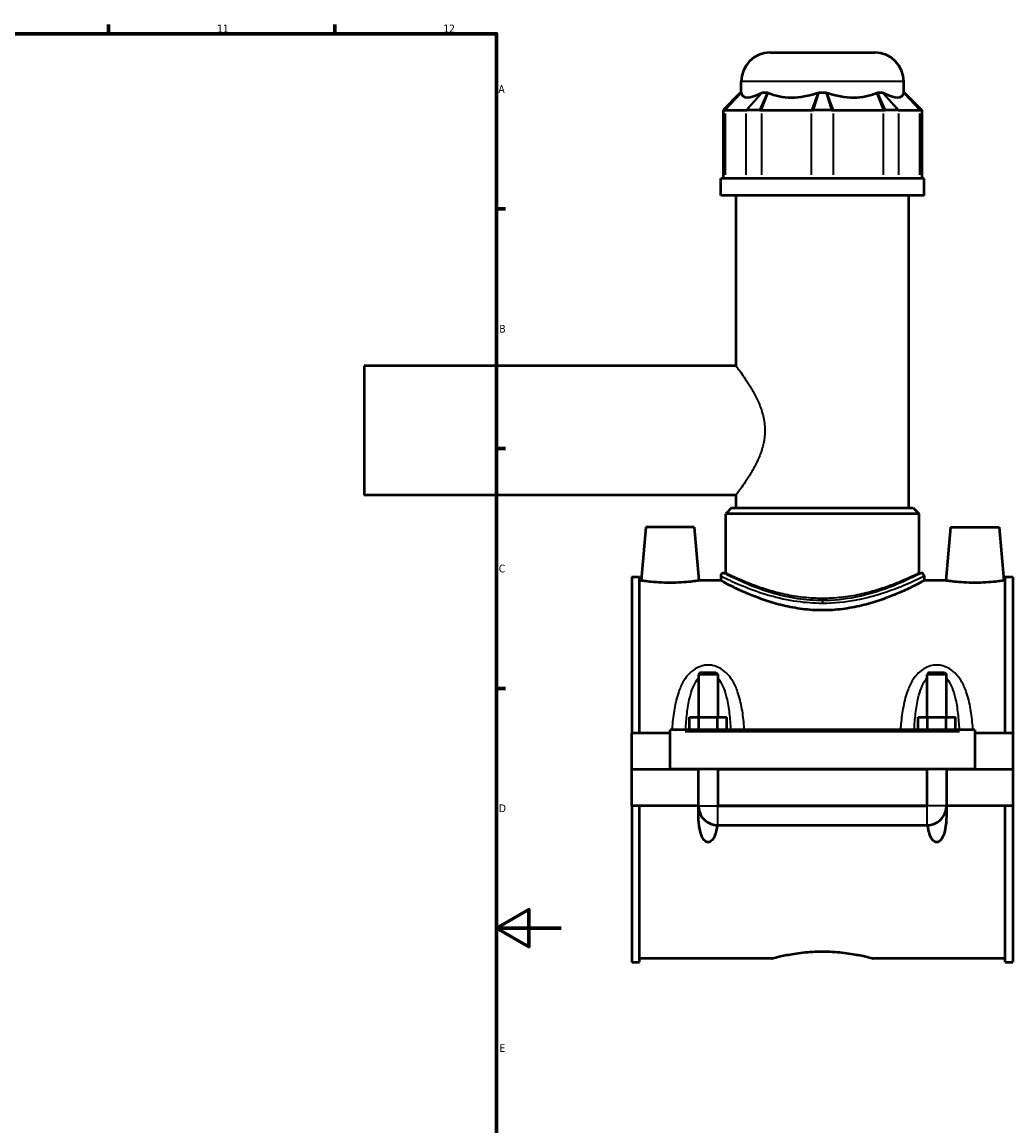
# Model space of a CAD drawing. Header units: millimetres. Extents: x -260 to 981, y -122 to 1147.
# Tile 6 of 7: x 674 to 981, y 236 to 578. Entities that reach past the tile are written whole.
import ezdxf

# ---------------------------------------------------------------- set-up
doc = ezdxf.new("R2010")
doc.units = ezdxf.units.MM
for name, color, linetype, lineweight in [('Border (ANSI)', 7, 'Continuous', 70), ('Visible (ANSI)', 7, 'Continuous', 50), ('Visible Narrow (ANSI)', 7, 'Continuous', 35)]:
    doc.layers.add(name, color=color, linetype=linetype, lineweight=lineweight)
doc.styles.add('Note Text (ANSI)', font='tahoma.ttf')

# ---------------------------------------------------------------- blocks, each defined once
blk = doc.blocks.new('Borders Default Border')
at = {"layer": 'Border (ANSI)'}
for p, q in [((700.83, 574), (700.83, 576.8)), ((770.92, 574), (770.92, 576.8)), ((821, 519.75), (823.8, 519.75)), ((821, 445.5), (823.8, 445.5)), ((821, 371.25), (823.8, 371.25))]:
    blk.add_line(p, q, dxfattribs=at)
at = {"layer": 'Border (ANSI)', "flags": 128}
for points in [[(20, 20), (20, 574), (821, 574), (821, 20), (20, 20)], [(841, 297), (821, 297), (831, 302.77), (831, 291.23), (821, 297)]]:
    blk.add_lwpolyline(points, dxfattribs=at)
at = {"layer": 'Border (ANSI)', "color": 5, "true_color": 0x0000ff, "char_height": 2.4, "attachment_point": 7, "style": 'Note Text (ANSI)'}
for s, insert in [('11', (734.43, 574.4)), ('12', (804.52, 574.4)), ('A', (821.58, 555.68)), ('B', (821.87, 481.43)), ('C', (821.71, 407.13)), ('D', (821.72, 332.93)), ('E', (821.91, 258.68))]:
    blk.add_mtext(s, dxfattribs=dict(at, insert=insert))

msp = doc.modelspace()

# ---------------------------------------------------------------- linework, layer by layer
at = {"layer": 'Visible (ANSI)'}
for p, q in [((905.75, 568.14), (938.15, 568.14)), ((896.75, 555.75), (896.75, 559.14)), ((947.15, 555.75), (947.15, 559.14)), ((896.59, 555.75), (891.19, 550.35)), ((896.59, 555.75), (896.77, 555.75)), ((903.34, 555.75), (904.95, 555.75)), ((920.81, 555.75), (923.08, 555.75)), ((938.95, 555.75), (940.55, 555.75)), ((947.12, 555.75), (947.31, 555.75)), ((947.31, 555.75), (952.71, 550.35)), ((891.65, 550.35), (891.19, 550.35)), ((891.19, 550.35), (891.19, 529.2)), ((891.65, 550.35), (891.87, 550.35)), ((891.87, 550.35), (898.25, 550.35)), ((898.25, 550.35), (898.51, 550.35)), ((902.53, 550.35), (898.51, 550.35)), ((902.53, 550.35), (903.12, 550.35)), ((903.12, 550.35), (918.5, 550.35)), ((918.5, 550.35), (919.11, 550.35)), ((924.79, 550.35), (919.11, 550.35)), ((924.79, 550.35), (925.39, 550.35)), ((925.39, 550.35), (940.78, 550.35)), ((940.78, 550.35), (941.36, 550.35)), ((945.38, 550.35), (941.36, 550.35)), ((945.38, 550.35), (945.65, 550.35)), ((945.65, 550.35), (952.02, 550.35)), ((952.02, 550.35), (952.25, 550.35)), ((952.71, 550.35), (952.25, 550.35)), ((952.71, 550.35), (952.71, 529.2)), ((953.45, 529.2), (890.45, 529.2)), ((890.45, 523.89), (890.45, 529.2)), ((953.45, 523.89), (953.45, 529.2)), ((953.45, 523.89), (890.45, 523.89)), ((895.17, 471.14), (895.17, 523.89)), ((948.72, 427.14), (948.72, 523.89)), ((779.95, 471.14), (779.95, 431.14)), ((895.17, 471.14), (779.95, 471.14)), ((895.17, 431.14), (779.95, 431.14)), ((895.17, 427.14), (895.17, 431.14)), ((893.82, 427.14), (892.02, 425.34)), ((951.87, 425.34), (892.02, 425.34)), ((892.02, 406.98), (892.02, 425.34)), ((893.82, 427.14), (950.07, 427.14)), ((950.07, 427.14), (951.87, 425.34)), ((951.87, 406.98), (951.87, 425.34)), ((867.25, 421.14), (865.8, 404.64)), ((882.25, 421.14), (867.25, 421.14)), ((882.25, 421.14), (883.69, 404.64)), ((961.65, 421.14), (960.2, 404.64)), ((961.65, 421.14), (976.65, 421.14)), ((976.65, 421.14), (978.09, 404.64)), ((891.35, 406.98), (892.02, 406.98)), ((951.87, 406.98), (952.55, 406.98)), ((862.95, 405.81), (862.95, 357.39)), ((862.95, 405.81), (865.31, 405.81)), ((865.31, 357.39), (865.31, 405.81)), ((865.8, 404.64), (865.31, 404.64)), ((890.45, 404.64), (883.69, 404.64)), ((890.45, 406.08), (890.45, 404.64)), ((953.45, 406.08), (953.45, 404.64)), ((960.2, 404.64), (953.45, 404.64)), ((978.59, 404.64), (978.09, 404.64)), ((978.59, 357.39), (978.59, 405.81)), ((978.59, 405.81), (980.95, 405.81)), ((980.95, 405.81), (980.95, 357.39)), ((884.15, 376.19), (883.55, 375.59)), ((884.15, 376.19), (888.95, 376.19)), ((888.95, 376.19), (889.55, 375.59)), ((954.95, 376.19), (954.35, 375.59)), ((954.95, 376.19), (959.75, 376.19)), ((959.75, 376.19), (960.35, 375.59)), ((889.55, 375.59), (883.55, 375.59)), ((883.55, 375.59), (883.55, 362.39)), ((889.55, 375.59), (889.55, 362.39)), ((960.35, 375.59), (954.35, 375.59)), ((954.35, 362.39), (954.35, 375.59)), ((960.35, 362.39), (960.35, 375.59)), ((880.77, 358.39), (880.77, 362.39)), ((880.77, 362.39), (883.66, 362.39)), ((883.66, 358.39), (883.66, 362.39)), ((883.66, 362.39), (889.43, 362.39)), ((889.43, 358.39), (889.43, 362.39)), ((889.43, 362.39), (892.32, 362.39)), ((892.32, 358.39), (892.32, 362.39)), ((951.57, 358.39), (951.57, 362.39)), ((951.57, 362.39), (954.46, 362.39)), ((954.46, 358.39), (954.46, 362.39)), ((954.46, 362.39), (960.23, 362.39)), ((960.23, 358.39), (960.23, 362.39)), ((960.23, 362.39), (963.12, 362.39)), ((963.12, 358.39), (963.12, 362.39)), ((874.75, 357.39), (862.95, 357.39)), ((862.95, 346.19), (862.95, 357.39)), ((874.75, 357.89), (874.75, 358.39)), ((969.15, 358.39), (874.75, 358.39)), ((874.75, 346.19), (874.75, 357.89)), ((969.15, 358.39), (969.15, 357.89)), ((969.15, 357.89), (969.15, 346.19)), ((980.95, 357.39), (969.15, 357.39)), ((980.95, 357.39), (980.95, 346.19)), ((862.95, 346.19), (874.75, 346.19)), ((862.95, 334.89), (862.95, 346.09)), ((883.55, 346.09), (862.95, 346.09)), ((969.15, 346.19), (874.75, 346.19)), ((883.55, 346.19), (883.55, 346.09)), ((883.55, 334.89), (883.55, 346.09)), ((889.55, 346.19), (889.55, 346.09)), ((889.55, 346.09), (889.55, 334.89)), ((954.35, 346.09), (889.55, 346.09)), ((954.35, 346.09), (954.35, 346.19)), ((954.35, 334.89), (954.35, 346.09)), ((960.35, 346.09), (960.35, 346.19)), ((960.35, 346.09), (960.35, 334.89)), ((980.95, 346.09), (960.35, 346.09)), ((969.15, 346.19), (980.95, 346.19)), ((980.95, 346.09), (980.95, 334.89)), ((883.55, 334.89), (862.95, 334.89)), ((862.95, 334.89), (862.95, 286.47)), ((865.31, 286.47), (865.31, 334.89)), ((883.58, 334.89), (883.55, 334.89)), ((889.55, 334.89), (889.52, 334.89)), ((954.35, 334.89), (889.55, 334.89)), ((889.55, 334.86), (954.35, 334.86)), ((954.38, 334.89), (954.35, 334.89)), ((960.35, 334.89), (960.32, 334.89)), ((980.95, 334.89), (960.35, 334.89)), ((978.59, 286.47), (978.59, 334.89)), ((980.95, 334.89), (980.95, 286.47)), ((889.55, 328.89), (954.35, 328.89)), ((906.27, 287.64), (865.31, 287.64)), ((978.59, 287.64), (937.63, 287.64)), ((862.95, 286.47), (865.31, 286.47)), ((978.59, 286.47), (980.95, 286.47))]:
    msp.add_line(p, q, dxfattribs=at)
for centre, radius, start, end in [((905.75, 559.14), 9, 90, 180), ((938.15, 559.14), 9, 0, 90), ((891.35, 406.08), 0.9, 90, 180), ((952.55, 406.08), 0.9, 0, 90), ((889.55, 334.89), 6, 184.3021, 270), ((954.35, 334.89), 6, 270, 355.6979)]:
    msp.add_arc(centre, radius, start, end, dxfattribs=at)
for major_axis, ratio, start_param, end_param in [((-24.72, -24.72), 0.198912, 6.142785, 6.816284), ((20.95, 20.95), 0.668179, 3.393892, 4.067391), ((-20.95, 20.95), 0.668179, 2.215795, 2.889293), ((-24.72, 24.72), 0.198912, 2.608494, 3.281993)]:
    msp.add_ellipse((921.95, 579.45), major_axis=major_axis, ratio=ratio, start_param=start_param, end_param=end_param, dxfattribs=at)
for points in [[(896.77, 555.75), (896.78, 555.72), (896.78, 555.69), (896.79, 555.66)], [(903.16, 555.66), (903.22, 555.69), (903.28, 555.72), (903.34, 555.75)], [(904.95, 555.75), (905.02, 555.72), (905.09, 555.69), (905.15, 555.66)], [(920.54, 555.66), (920.63, 555.69), (920.72, 555.72), (920.81, 555.75)], [(923.08, 555.75), (923.18, 555.72), (923.27, 555.69), (923.36, 555.66)], [(938.74, 555.66), (938.81, 555.69), (938.88, 555.72), (938.95, 555.75)], [(940.55, 555.75), (940.61, 555.72), (940.68, 555.69), (940.74, 555.66)], [(947.11, 555.66), (947.11, 555.69), (947.12, 555.72), (947.12, 555.75)]]:
    msp.add_open_spline(points, degree=3, dxfattribs=at)
for points, knots in [([(874.75, 403.94), (873.62, 403.94), (872.42, 403.98), (870.21, 404.11), (869.2, 404.2), (867.62, 404.38), (866.94, 404.47), (866.03, 404.6), (865.8, 404.64), (865.8, 404.64)], [2.708981, 2.708981, 2.708981, 2.708981, 3.047874, 3.047874, 3.386767, 3.386767, 3.725119, 3.725119, 4.063472, 4.063472, 4.063472, 4.063472]), ([(883.69, 404.64), (883.69, 404.64), (883.47, 404.6), (882.56, 404.47), (881.88, 404.38), (880.29, 404.2), (879.29, 404.11), (877.08, 403.98), (875.88, 403.94), (874.75, 403.94)], [6.772453, 6.772453, 6.772453, 6.772453, 7.110805, 7.110805, 7.449157, 7.449157, 7.78805, 7.78805, 8.126943, 8.126943, 8.126943, 8.126943]), ([(921.95, 395.43), (919.92, 395.43), (917.84, 395.56), (913.73, 396.07), (911.71, 396.45), (907.84, 397.38), (906, 397.92), (902.61, 399.07), (901.05, 399.66), (898.3, 400.8), (897.01, 401.37), (894.71, 402.45), (893.7, 402.95), (892.08, 403.77), (891.46, 404.1), (890.65, 404.53), (890.45, 404.64), (890.45, 404.64)], [0, 0, 0, 0, 0.60888, 0.60888, 1.21776, 1.21776, 1.82664, 1.82664, 2.43552, 2.43552, 3.042061, 3.042061, 3.648603, 3.648603, 4.255144, 4.255144, 4.861685, 4.861685, 4.861685, 4.861685]), ([(953.45, 404.64), (953.45, 404.64), (953.25, 404.53), (952.43, 404.1), (951.81, 403.77), (950.19, 402.95), (949.19, 402.45), (946.89, 401.37), (945.59, 400.8), (942.84, 399.66), (941.29, 399.07), (937.89, 397.92), (936.05, 397.38), (932.19, 396.45), (930.16, 396.07), (926.06, 395.56), (923.98, 395.43), (921.95, 395.43)], [14.585056, 14.585056, 14.585056, 14.585056, 15.191597, 15.191597, 15.798138, 15.798138, 16.40468, 16.40468, 17.011221, 17.011221, 17.620101, 17.620101, 18.228981, 18.228981, 18.837861, 18.837861, 19.446741, 19.446741, 19.446741, 19.446741]), ([(969.15, 403.94), (968.02, 403.94), (966.82, 403.98), (964.61, 404.11), (963.6, 404.2), (962.02, 404.38), (961.34, 404.47), (960.43, 404.6), (960.2, 404.64), (960.2, 404.64)], [0, 0, 0, 0, 0.338893, 0.338893, 0.677786, 0.677786, 1.016138, 1.016138, 1.354491, 1.354491, 1.354491, 1.354491]), ([(978.09, 404.64), (978.09, 404.64), (977.87, 404.6), (976.96, 404.47), (976.28, 404.38), (974.69, 404.2), (973.69, 404.11), (971.48, 403.98), (970.28, 403.94), (969.15, 403.94)], [4.063472, 4.063472, 4.063472, 4.063472, 4.401824, 4.401824, 4.740176, 4.740176, 5.079069, 5.079069, 5.417962, 5.417962, 5.417962, 5.417962]), ([(889.34, 328.89), (889.29, 328.46), (889.22, 328.04), (889.03, 327.05), (888.88, 326.43), (888.44, 325.25), (888.16, 324.7), (887.61, 324.1), (887.43, 323.94), (887.11, 323.76), (887, 323.72), (886.78, 323.65), (886.66, 323.64), (886.43, 323.64), (886.32, 323.65), (886.09, 323.72), (885.98, 323.76), (885.67, 323.94), (885.49, 324.1), (884.94, 324.7), (884.66, 325.25), (884.22, 326.43), (884.06, 327.05), (883.7, 328.92), (883.6, 330.3), (883.54, 332.76), (883.55, 333.82), (883.58, 334.89)], [1.535657, 1.535657, 1.535657, 1.535657, 1.668927, 1.668927, 1.853799, 1.853799, 2.03867, 2.03867, 2.107874, 2.107874, 2.142476, 2.142476, 2.177077, 2.177077, 2.211679, 2.211679, 2.246281, 2.246281, 2.315484, 2.315484, 2.500356, 2.500356, 2.685228, 2.685228, 3.102459, 3.102459, 3.405157, 3.405157, 3.405157, 3.405157]), ([(889.52, 334.89), (889.52, 334.88), (889.52, 334.88), (889.52, 334.87), (889.53, 334.87), (889.53, 334.87), (889.53, 334.86), (889.54, 334.86), (889.54, 334.86), (889.55, 334.86)], [0.000058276, 0.000058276, 0.000058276, 0.000058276, 0.001125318, 0.001125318, 0.002239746, 0.002239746, 0.003333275, 0.003333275, 0.004422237, 0.004422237, 0.004422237, 0.004422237]), ([(954.35, 334.86), (954.35, 334.86), (954.35, 334.86), (954.36, 334.86), (954.36, 334.87), (954.37, 334.87), (954.37, 334.87), (954.37, 334.88), (954.38, 334.88), (954.38, 334.89)], [0, 0, 0, 0, 0.001070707, 0.001070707, 0.002154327, 0.002154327, 0.003261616, 0.003261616, 0.004360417, 0.004360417, 0.004360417, 0.004360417]), ([(960.32, 334.89), (960.35, 333.82), (960.36, 332.76), (960.3, 330.3), (960.19, 328.92), (959.83, 327.05), (959.68, 326.43), (959.24, 325.25), (958.96, 324.7), (958.41, 324.1), (958.23, 323.94), (957.91, 323.76), (957.8, 323.72), (957.58, 323.65), (957.46, 323.64), (957.23, 323.64), (957.12, 323.65), (956.89, 323.72), (956.78, 323.76), (956.47, 323.94), (956.29, 324.1), (955.74, 324.7), (955.46, 325.25), (955.02, 326.43), (954.86, 327.05), (954.67, 328.04), (954.61, 328.46), (954.56, 328.89)], [0.948997, 0.948997, 0.948997, 0.948997, 1.251695, 1.251695, 1.668927, 1.668927, 1.853799, 1.853799, 2.03867, 2.03867, 2.107874, 2.107874, 2.142476, 2.142476, 2.177077, 2.177077, 2.211679, 2.211679, 2.246281, 2.246281, 2.315484, 2.315484, 2.500356, 2.500356, 2.685228, 2.685228, 2.818498, 2.818498, 2.818498, 2.818498]), ([(906.27, 287.64), (906.27, 287.64), (906.36, 287.66), (906.76, 287.77), (907.07, 287.85), (907.87, 288.05), (908.37, 288.17), (909.52, 288.43), (910.17, 288.56), (911.55, 288.83), (912.34, 288.97), (914.04, 289.23), (914.97, 289.36), (916.9, 289.56), (917.91, 289.64), (919.94, 289.75), (920.96, 289.78), (921.95, 289.78)], [7.125443, 7.125443, 7.125443, 7.125443, 7.422309, 7.422309, 7.719175, 7.719175, 8.016041, 8.016041, 8.312906, 8.312906, 8.609827, 8.609827, 8.906749, 8.906749, 9.20367, 9.20367, 9.500591, 9.500591, 9.500591, 9.500591]), ([(921.95, 289.78), (922.94, 289.78), (923.96, 289.75), (925.99, 289.64), (927, 289.56), (928.93, 289.36), (929.85, 289.23), (931.56, 288.97), (932.34, 288.83), (933.73, 288.56), (934.38, 288.43), (935.53, 288.17), (936.03, 288.05), (936.83, 287.85), (937.13, 287.77), (937.53, 287.66), (937.63, 287.64), (937.63, 287.64)], [0, 0, 0, 0, 0.296921, 0.296921, 0.593842, 0.593842, 0.890763, 0.890763, 1.187685, 1.187685, 1.48455, 1.48455, 1.781416, 1.781416, 2.078282, 2.078282, 2.375148, 2.375148, 2.375148, 2.375148])]:
    msp.add_open_spline(points, degree=3, knots=knots, dxfattribs=at)
at = {"layer": 'Visible Narrow (ANSI)'}
for p, q in [((946.84, 559.14), (897.06, 559.14)), ((891.91, 550.62), (896.52, 555.48)), ((892.12, 550.61), (896.54, 555.4)), ((902.91, 555.4), (898.49, 550.61)), ((903.1, 555.48), (898.76, 550.62)), ((902.65, 550.62), (904.83, 555.48)), ((903.22, 550.61), (905.05, 555.4)), ((920.44, 555.4), (918.61, 550.61)), ((920.73, 555.48), (919.19, 550.62)), ((924.7, 550.62), (923.17, 555.48)), ((925.29, 550.61), (923.46, 555.4)), ((938.84, 555.4), (940.68, 550.61)), ((939.07, 555.48), (941.24, 550.62)), ((945.14, 550.62), (940.79, 555.48)), ((945.4, 550.61), (940.98, 555.4)), ((947.35, 555.4), (951.78, 550.61)), ((947.38, 555.48), (951.99, 550.62)), ((891.87, 530.25), (891.87, 549.29)), ((898.25, 549.29), (898.25, 530.25)), ((903.12, 530.25), (903.12, 549.29)), ((918.5, 549.29), (918.5, 530.25)), ((925.39, 530.25), (925.39, 549.29)), ((940.78, 549.29), (940.78, 530.25)), ((945.65, 530.25), (945.65, 549.29)), ((952.02, 549.29), (952.02, 530.25)), ((921.95, 398.43), (921.95, 397.72)), ((879.47, 357.89), (964.43, 357.89)), ((883.66, 334.89), (889.43, 334.89)), ((889.55, 328.92), (889.55, 334.77)), ((954.35, 328.92), (954.35, 334.77)), ((960.23, 334.89), (954.46, 334.89))]:
    msp.add_line(p, q, dxfattribs=at)
for points, knots in [([(895.17, 471.14), (895.17, 471.14), (895.27, 471.01), (895.67, 470.47), (895.96, 470.07), (896.71, 469.03), (897.16, 468.39), (898.15, 466.94), (898.68, 466.13), (899.75, 464.41), (900.33, 463.43), (901.47, 461.31), (902.02, 460.16), (903, 457.73), (903.41, 456.45), (903.99, 453.83), (904.15, 452.48), (904.15, 451.14)], [9.561238, 9.561238, 9.561238, 9.561238, 9.955488, 9.955488, 10.349738, 10.349738, 10.743989, 10.743989, 11.138239, 11.138239, 11.540758, 11.540758, 11.943278, 11.943278, 12.345797, 12.345797, 12.748317, 12.748317, 12.748317, 12.748317]), ([(904.15, 451.14), (904.15, 449.8), (903.99, 448.45), (903.41, 445.82), (903, 444.54), (902.02, 442.12), (901.47, 440.97), (900.33, 438.84), (899.75, 437.86), (898.68, 436.14), (898.15, 435.33), (897.16, 433.89), (896.71, 433.25), (895.96, 432.21), (895.67, 431.8), (895.27, 431.27), (895.17, 431.14), (895.17, 431.14)], [0, 0, 0, 0, 0.402519, 0.402519, 0.805039, 0.805039, 1.207558, 1.207558, 1.610078, 1.610078, 2.004328, 2.004328, 2.398579, 2.398579, 2.792829, 2.792829, 3.187079, 3.187079, 3.187079, 3.187079]), ([(921.95, 398.45), (919.36, 398.45), (916.77, 398.66), (911.39, 399.46), (908.65, 400.11), (903.36, 401.68), (900.87, 402.62), (895.72, 404.77), (893.47, 405.9), (891.67, 406.81), (891.35, 406.97), (891.35, 406.98)], [9.703014, 9.703014, 9.703014, 9.703014, 10.473648, 10.473648, 11.370137, 11.370137, 12.365037, 12.365037, 13.798813, 13.798813, 14.554511, 14.554511, 14.554511, 14.554511]), ([(921.95, 399.11), (920.03, 399.11), (918.06, 399.22), (914.17, 399.64), (912.24, 399.96), (908.57, 400.74), (906.82, 401.21), (903.58, 402.18), (902.1, 402.69), (899.48, 403.66), (898.25, 404.16), (896.06, 405.09), (895.11, 405.52), (893.57, 406.23), (892.98, 406.51), (892.21, 406.88), (892.02, 406.98), (892.02, 406.98)], [0, 0, 0, 0, 0.575445, 0.575445, 1.150891, 1.150891, 1.726336, 1.726336, 2.301781, 2.301781, 2.875771, 2.875771, 3.44976, 3.44976, 4.02375, 4.02375, 4.59774, 4.59774, 4.59774, 4.59774]), ([(952.55, 406.98), (952.55, 406.98), (952.54, 406.97), (952.35, 406.87), (951.42, 406.39), (948.36, 404.91), (946.3, 403.95), (940.58, 401.68), (936.61, 400.35), (928.93, 398.83), (925.44, 398.45), (921.95, 398.45)], [24.257521, 24.257521, 24.257521, 24.257521, 24.389797, 24.389797, 25.548479, 25.548479, 26.648423, 26.648423, 28.0696, 28.0696, 29.109042, 29.109042, 29.109042, 29.109042]), ([(951.87, 406.98), (951.87, 406.98), (951.69, 406.88), (950.91, 406.51), (950.33, 406.23), (948.79, 405.52), (947.84, 405.09), (945.65, 404.16), (944.42, 403.66), (941.8, 402.69), (940.31, 402.18), (937.08, 401.21), (935.33, 400.74), (931.65, 399.96), (929.73, 399.64), (925.84, 399.22), (923.87, 399.11), (921.95, 399.11)], [13.793219, 13.793219, 13.793219, 13.793219, 14.367209, 14.367209, 14.941199, 14.941199, 15.515188, 15.515188, 16.089178, 16.089178, 16.664623, 16.664623, 17.240069, 17.240069, 17.815514, 17.815514, 18.390959, 18.390959, 18.390959, 18.390959]), ([(890.45, 406.08), (890.45, 406.07), (890.78, 405.91), (892.63, 405.02), (894.95, 403.9), (900.25, 401.79), (902.81, 400.86), (908.25, 399.31), (911.08, 398.67), (916.61, 397.88), (919.28, 397.68), (921.95, 397.68)], [-14.554511, -14.554511, -14.554511, -14.554511, -13.798813, -13.798813, -12.365037, -12.365037, -11.370137, -11.370137, -10.473648, -10.473648, -9.703014, -9.703014, -9.703014, -9.703014]), ([(921.95, 397.68), (925.55, 397.68), (929.14, 398.05), (937.04, 399.55), (941.13, 400.86), (947.02, 403.1), (949.14, 404.04), (952.29, 405.49), (953.24, 405.98), (953.44, 406.07), (953.45, 406.08), (953.45, 406.08)], [-29.109042, -29.109042, -29.109042, -29.109042, -28.0696, -28.0696, -26.648423, -26.648423, -25.548479, -25.548479, -24.389797, -24.389797, -24.257521, -24.257521, -24.257521, -24.257521]), ([(897.79, 358.39), (897.76, 358.77), (897.73, 359.16), (897.54, 361.37), (897.33, 363.18), (896.7, 366.77), (896.27, 368.54), (895.26, 371.39), (894.76, 372.52), (893.58, 374.48), (892.93, 375.34), (891.51, 376.7), (890.78, 377.23), (889.33, 377.97), (888.64, 378.21), (887.47, 378.43), (887.01, 378.47), (886.55, 378.47), (886.09, 378.47), (885.63, 378.43), (884.46, 378.21), (883.77, 377.97), (882.31, 377.23), (881.58, 376.7), (880.17, 375.34), (879.52, 374.48), (878.34, 372.52), (877.84, 371.39), (876.82, 368.54), (876.4, 366.77), (875.77, 363.18), (875.56, 361.37), (875.36, 359.16), (875.33, 358.77), (875.31, 358.39)], [-5.504692, -5.504692, -5.504692, -5.504692, -5.395434, -5.395434, -4.871456, -4.871456, -4.32988, -4.32988, -3.95334, -3.95334, -3.62027, -3.62027, -3.342677, -3.342677, -3.122086, -3.122086, -2.984217, -2.984217, -2.984217, -2.846347, -2.846347, -2.625756, -2.625756, -2.348163, -2.348163, -2.015093, -2.015093, -1.638553, -1.638553, -1.096977, -1.096977, -0.572999, -0.572999, -0.463741, -0.463741, -0.463741, -0.463741]), ([(968.59, 358.39), (968.56, 358.77), (968.53, 359.16), (968.34, 361.37), (968.13, 363.18), (967.5, 366.77), (967.07, 368.54), (966.06, 371.39), (965.56, 372.52), (964.38, 374.48), (963.73, 375.34), (962.31, 376.7), (961.58, 377.23), (960.13, 377.97), (959.44, 378.21), (958.27, 378.43), (957.81, 378.47), (957.35, 378.47), (956.89, 378.47), (956.43, 378.43), (955.26, 378.21), (954.57, 377.97), (953.11, 377.23), (952.38, 376.7), (950.97, 375.34), (950.32, 374.48), (949.14, 372.52), (948.64, 371.39), (947.62, 368.54), (947.2, 366.77), (946.57, 363.18), (946.36, 361.37), (946.16, 359.16), (946.13, 358.77), (946.11, 358.39)], [-5.50504, -5.50504, -5.50504, -5.50504, -5.395765, -5.395765, -4.871778, -4.871778, -4.330232, -4.330232, -3.953694, -3.953694, -3.620619, -3.620619, -3.343026, -3.343026, -3.122434, -3.122434, -2.984565, -2.984565, -2.984565, -2.846695, -2.846695, -2.626104, -2.626104, -2.348511, -2.348511, -2.015436, -2.015436, -1.638898, -1.638898, -1.097352, -1.097352, -0.573365, -0.573365, -0.46409, -0.46409, -0.46409, -0.46409]), ([(879.57, 358.39), (879.57, 358.43), (879.58, 358.47), (879.68, 360.2), (879.81, 361.87), (880.21, 365.18), (880.47, 366.82), (881.1, 369.45), (881.42, 370.49), (882.15, 372.3), (882.56, 373.09), (883.2, 374), (883.37, 374.22), (883.55, 374.42)], [0.560652, 0.560652, 0.560652, 0.560652, 0.572999, 0.572999, 1.096977, 1.096977, 1.638553, 1.638553, 2.015093, 2.015093, 2.348163, 2.348163, 2.45873, 2.45873, 2.45873, 2.45873]), ([(889.55, 374.42), (889.72, 374.22), (889.89, 374), (890.54, 373.09), (890.94, 372.3), (891.68, 370.49), (891.99, 369.45), (892.63, 366.82), (892.89, 365.18), (893.28, 361.87), (893.42, 360.2), (893.52, 358.47), (893.52, 358.43), (893.52, 358.39)], [3.509703, 3.509703, 3.509703, 3.509703, 3.62027, 3.62027, 3.95334, 3.95334, 4.32988, 4.32988, 4.871456, 4.871456, 5.395434, 5.395434, 5.407781, 5.407781, 5.407781, 5.407781]), ([(950.37, 358.39), (950.37, 358.43), (950.38, 358.47), (950.48, 360.2), (950.61, 361.87), (951.01, 365.18), (951.27, 366.82), (951.9, 369.45), (952.22, 370.49), (952.95, 372.3), (953.36, 373.09), (954, 374), (954.17, 374.22), (954.35, 374.42)], [0.561001, 0.561001, 0.561001, 0.561001, 0.573365, 0.573365, 1.097352, 1.097352, 1.638898, 1.638898, 2.015436, 2.015436, 2.348511, 2.348511, 2.459079, 2.459079, 2.459079, 2.459079]), ([(960.35, 374.42), (960.52, 374.22), (960.69, 374), (961.34, 373.09), (961.74, 372.3), (962.48, 370.49), (962.79, 369.45), (963.43, 366.82), (963.69, 365.18), (964.08, 361.87), (964.22, 360.2), (964.32, 358.47), (964.32, 358.43), (964.32, 358.39)], [3.510051, 3.510051, 3.510051, 3.510051, 3.620619, 3.620619, 3.953694, 3.953694, 4.330232, 4.330232, 4.871778, 4.871778, 5.395765, 5.395765, 5.408129, 5.408129, 5.408129, 5.408129])]:
    msp.add_open_spline(points, degree=3, knots=knots, dxfattribs=at)

# ---------------------------------------------------------------- block references
msp.add_blockref('Borders Default Border', (0, 0))

doc.saveas('drawing.dxf')
